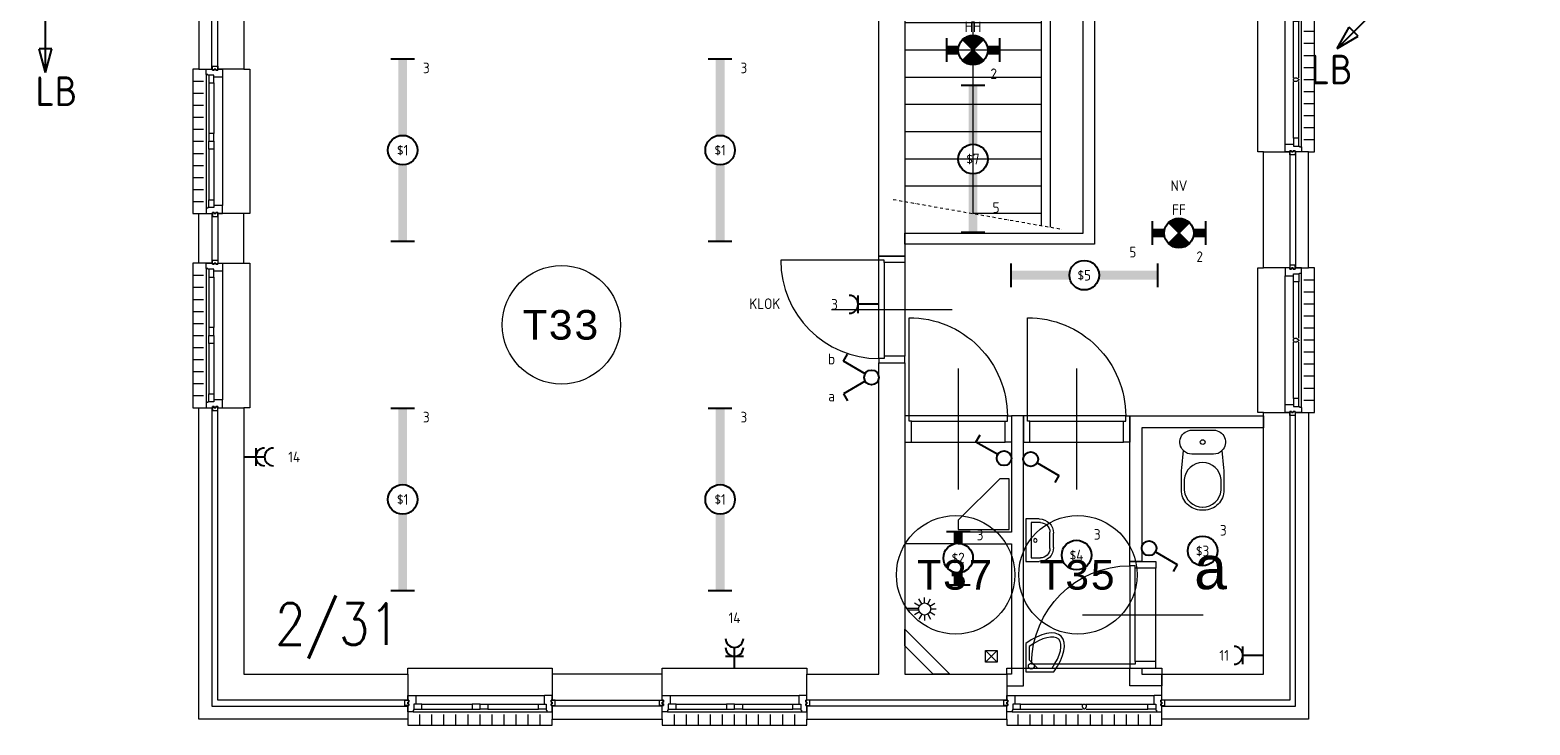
# Model space of a CAD drawing. Extents: x 1776 to 84138, y 13023 to 41651.
# Tile 1 of 21: x 1776 to 14449, y 13659 to 19529. Entities that reach past the tile are written whole.
import ezdxf
from ezdxf.enums import TextEntityAlignment as Align
from ezdxf.xclip import XClip

# ---------------------------------------------------------------- set-up
doc = ezdxf.new("R2010")
doc.units = 0
doc.header["$LTSCALE"] = 50
doc.header["$XCLIPFRAME"] = 0
doc.linetypes.add('Xref-1e26$0$DASHDOT', pattern=[1, 0.5, -0.25, 0, -0.25])
doc.layers.get('0').update_dxf_attribs({"linetype": 'CONTINUOUS'})
for name, color, linetype in [('EL6212--_S', 4, 'CONTINUOUS'), ('EL6222--', 3, 'CONTINUOUS'), ('EL6311--', 3, 'CONTINUOUS'), ('EL6350--', 3, 'CONTINUOUS'), ('Xref', 8, 'CONTINUOUS'), ('Xref-1e26$0$AL$1A---_ALGEMEEN', 8, 'CONTINUOUS'), ('Xref-1e26$0$AT$1A---_TEKST050', 8, 'CONTINUOUS'), ('Xref-1e26$0$AT$1A---_TEKST070', 8, 'CONTINUOUS')]:
    doc.layers.add(name, color=color, linetype=linetype)
doc.styles.add('buro-018', font='Isocp.shx', dxfattribs={"height": 90})
doc.styles.add('buro-035', font='Isocp.shx', dxfattribs={"height": 175})
doc.styles.add('buro-050', font='Isocp.shx', dxfattribs={"height": 250})
doc.styles.add('Xref-1e26$0$MONOTXT', font='MONOTXT')
doc.styles.add('Xref-1e26$0$ROMANS', font='ROMANS')

# ---------------------------------------------------------------- blocks, each defined once
blk = doc.blocks.new('*O98')
at = {"layer": 'Xref-1e26$0$AL$1A---_ALGEMEEN', "color": 0, "linetype": 'Continuous', "lineweight": 0}
for p, q in [((-9, -543), (-9, 543)), ((130, -566), (130, 566)), ((240, 508), (150, 508)), ((63, 16), (63, 493)), ((106, 16), (106, 493)), ((240, 407), (150, 407)), ((240, 305), (150, 305)), ((240, 203), (150, 203)), ((240, 102), (150, 102)), ((240, 0), (150, 0)), ((63, -493), (63, -16)), ((106, -493), (106, -16)), ((240, -102), (150, -102)), ((240, -203), (150, -203)), ((240, -305), (150, -305)), ((240, -407), (150, -407)), ((240, -508), (150, -508))]:
    blk.add_line(p, q, dxfattribs=at)
for points in [[(30, 635), (30, 601), (46, 601), (46, 610), (60, 610), (60, 601), (76, 601), (76, 635)], [(-9, 610), (-9, 545), (-7, 543), (63, 543), (63, 560), (114, 560), (114, 566), (128, 566), (130, 568), (130, 610), (76, 610), (76, 601), (60, 601), (60, 610), (46, 610), (46, 601), (30, 601), (30, 610)], [(106, 560), (106, 493), (63, 493), (63, 560)], [(106, -560), (106, -493), (63, -493), (63, -560)], [(-9, -610), (-9, -545), (-7, -543), (63, -543), (63, -560), (114, -560), (114, -566), (128, -566), (130, -568), (130, -610), (76, -610), (76, -601), (60, -601), (60, -610), (46, -610), (46, -601), (30, -601), (30, -610)], [(30, -635), (30, -601), (46, -601), (46, -610), (60, -610), (60, -601), (76, -601), (76, -635)]]:
    blk.add_lwpolyline(points, close=True, dxfattribs=at)
for points in [[(-190, -610), (-240, -610), (-240, 610), (-190, 610)], [(190, -610), (240, -610), (240, 610), (190, 610)]]:
    blk.add_lwpolyline(points, dxfattribs=at)
blk.add_lwpolyline([(106, 4), (106, -4), (104, -4, -0.397174), (98, -10), (95, -10, 0.406754), (90, -16), (72, -16), (63, -6), (63, 6), (72, 16), (90, 16, 0.406754), (95, 10), (98, 10, -0.397174), (104, 4), (106, 4)], format="xyb", dxfattribs=at)
blk = doc.blocks.new('*O99')
at = {"layer": 'Xref-1e26$0$AL$1A---_ALGEMEEN', "color": 0, "linetype": 'Continuous', "lineweight": 0}
for p, q in [((-9, -543), (-9, 543)), ((130, -566), (130, 566)), ((240, 508), (150, 508)), ((63, 16), (63, 493)), ((106, 16), (106, 493)), ((240, 407), (150, 407)), ((240, 305), (150, 305)), ((240, 203), (150, 203)), ((240, 102), (150, 102)), ((240, 0), (150, 0)), ((63, -493), (63, -16)), ((106, -493), (106, -16)), ((240, -102), (150, -102)), ((240, -203), (150, -203)), ((240, -305), (150, -305)), ((240, -407), (150, -407)), ((240, -508), (150, -508))]:
    blk.add_line(p, q, dxfattribs=at)
for points in [[(30, 635), (30, 601), (46, 601), (46, 610), (60, 610), (60, 601), (76, 601), (76, 635)], [(-9, 610), (-9, 545), (-7, 543), (63, 543), (63, 560), (114, 560), (114, 566), (128, 566), (130, 568), (130, 610), (76, 610), (76, 601), (60, 601), (60, 610), (46, 610), (46, 601), (30, 601), (30, 610)], [(106, 560), (106, 493), (63, 493), (63, 560)], [(106, -560), (106, -493), (63, -493), (63, -560)], [(-9, -610), (-9, -545), (-7, -543), (63, -543), (63, -560), (114, -560), (114, -566), (128, -566), (130, -568), (130, -610), (76, -610), (76, -601), (60, -601), (60, -610), (46, -610), (46, -601), (30, -601), (30, -610)], [(30, -635), (30, -601), (46, -601), (46, -610), (60, -610), (60, -601), (76, -601), (76, -635)]]:
    blk.add_lwpolyline(points, close=True, dxfattribs=at)
for points in [[(-190, -610), (-240, -610), (-240, 610), (-190, 610)], [(190, -610), (240, -610), (240, 610), (190, 610)]]:
    blk.add_lwpolyline(points, dxfattribs=at)
blk.add_lwpolyline([(106, 4), (106, -4), (104, -4, -0.397174), (98, -10), (95, -10, 0.406754), (90, -16), (72, -16), (63, -6), (63, 6), (72, 16), (90, 16, 0.406754), (95, 10), (98, 10, -0.397174), (104, 4), (106, 4)], format="xyb", dxfattribs=at)
blk = doc.blocks.new('*O100')
at = {"layer": 'Xref-1e26$0$AL$1A---_ALGEMEEN', "color": 0, "linetype": 'Continuous', "lineweight": 0}
for p, q in [((-543, 9), (543, 9)), ((-493, -63), (-67, -63)), ((-493, -106), (-67, -106)), ((67, -63), (493, -63)), ((67, -106), (493, -106)), ((-565.5, -130), (565.5, -130)), ((-508.33, -240), (-508.33, -150)), ((-406.66, -240), (-406.66, -150)), ((-305, -240), (-305, -150)), ((-203.33, -240), (-203.33, -150)), ((-101.66, -240), (-101.66, -150)), ((0, -240), (0, -150)), ((101.66, -240), (101.66, -150)), ((203.33, -240), (203.33, -150)), ((305, -240), (305, -150)), ((406.66, -240), (406.66, -150)), ((508.33, -240), (508.33, -150))]:
    blk.add_line(p, q, dxfattribs=at)
for points in [[(-610, 190), (-610, 240), (610, 240), (610, 190)], [(-610, -190), (-610, -240), (610, -240), (610, -190)]]:
    blk.add_lwpolyline(points, dxfattribs=at)
for points in [[(-610, 9), (-545.15, 9), (-543, 6.86), (-543, -63), (-560, -63), (-560, -114), (-565.5, -114), (-565.5, -127.78), (-567.72, -130), (-610, -130), (-610, -76), (-601, -76), (-601, -60), (-610, -60), (-610, -46), (-601, -46), (-601, -30), (-610, -30)], [(610, 9), (545.15, 9), (543, 6.86), (543, -63), (560, -63), (560, -114), (565.5, -114), (565.5, -127.78), (567.72, -130), (610, -130), (610, -76), (601, -76), (601, -60), (610, -60), (610, -46), (601, -46), (601, -30), (610, -30)], [(-635, -30), (-601, -30), (-601, -46), (-610, -46), (-610, -60), (-601, -60), (-601, -76), (-635, -76)], [(-560, -106), (-493, -106), (-493, -63), (-560, -63)], [(-67, -106), (0, -106), (0, -63), (-67, -63)], [(67, -106), (0, -106), (0, -63), (67, -63)], [(560, -106), (493, -106), (493, -63), (560, -63)], [(635, -30), (601, -30), (601, -46), (610, -46), (610, -60), (601, -60), (601, -76), (635, -76)]]:
    blk.add_lwpolyline(points, close=True, dxfattribs=at)
blk = doc.blocks.new('*O101')
at = {"layer": 'Xref-1e26$0$AL$1A---_ALGEMEEN', "color": 0, "linetype": 'Continuous', "lineweight": 0}
for p, q in [((-543, 9), (543, 9)), ((-493, -63), (-67, -63)), ((-493, -106), (-67, -106)), ((67, -63), (493, -63)), ((67, -106), (493, -106)), ((-565.5, -130), (565.5, -130)), ((-508.33, -240), (-508.33, -150)), ((-406.66, -240), (-406.66, -150)), ((-305, -240), (-305, -150)), ((-203.33, -240), (-203.33, -150)), ((-101.66, -240), (-101.66, -150)), ((0, -240), (0, -150)), ((101.66, -240), (101.66, -150)), ((203.33, -240), (203.33, -150)), ((305, -240), (305, -150)), ((406.66, -240), (406.66, -150)), ((508.33, -240), (508.33, -150))]:
    blk.add_line(p, q, dxfattribs=at)
for points in [[(-610, 190), (-610, 240), (610, 240), (610, 190)], [(-610, -190), (-610, -240), (610, -240), (610, -190)]]:
    blk.add_lwpolyline(points, dxfattribs=at)
for points in [[(-610, 9), (-545.15, 9), (-543, 6.86), (-543, -63), (-560, -63), (-560, -114), (-565.5, -114), (-565.5, -127.78), (-567.72, -130), (-610, -130), (-610, -76), (-601, -76), (-601, -60), (-610, -60), (-610, -46), (-601, -46), (-601, -30), (-610, -30)], [(610, 9), (545.15, 9), (543, 6.86), (543, -63), (560, -63), (560, -114), (565.5, -114), (565.5, -127.78), (567.72, -130), (610, -130), (610, -76), (601, -76), (601, -60), (610, -60), (610, -46), (601, -46), (601, -30), (610, -30)], [(-635, -30), (-601, -30), (-601, -46), (-610, -46), (-610, -60), (-601, -60), (-601, -76), (-635, -76)], [(-560, -106), (-493, -106), (-493, -63), (-560, -63)], [(-67, -106), (0, -106), (0, -63), (-67, -63)], [(67, -106), (0, -106), (0, -63), (67, -63)], [(560, -106), (493, -106), (493, -63), (560, -63)], [(635, -30), (601, -30), (601, -46), (610, -46), (610, -60), (601, -60), (601, -76), (635, -76)]]:
    blk.add_lwpolyline(points, close=True, dxfattribs=at)
blk = doc.blocks.new('*O117')
at = {"layer": 'Xref-1e26$0$AL$1A---_ALGEMEEN', "color": 0, "linetype": 'Continuous', "lineweight": 0}
for p, q in [((-240, 508.33), (-150, 508.33)), ((-130, 565.5), (-130, -565.5)), ((9, 543), (9, -543)), ((-240, 406.66), (-150, 406.66)), ((-106, 493), (-106, 67)), ((-63, 493), (-63, 67)), ((-240, 305), (-150, 305)), ((-240, 203.33), (-150, 203.33)), ((-240, 101.66), (-150, 101.66)), ((-240, 0), (-150, 0)), ((-240, -101.66), (-150, -101.66)), ((-106, -67), (-106, -493)), ((-63, -67), (-63, -493)), ((-240, -203.33), (-150, -203.33)), ((-240, -305), (-150, -305)), ((-240, -406.66), (-150, -406.66)), ((-240, -508.33), (-150, -508.33))]:
    blk.add_line(p, q, dxfattribs=at)
for points in [[(-30, 635), (-30, 601), (-46, 601), (-46, 610), (-60, 610), (-60, 601), (-76, 601), (-76, 635)], [(9, 610), (9, 545.15), (6.86, 543), (-63, 543), (-63, 560), (-114, 560), (-114, 565.5), (-127.78, 565.5), (-130, 567.72), (-130, 610), (-76, 610), (-76, 601), (-60, 601), (-60, 610), (-46, 610), (-46, 601), (-30, 601), (-30, 610)], [(-106, 560), (-106, 493), (-63, 493), (-63, 560)], [(-106, 67), (-106, 0), (-63, 0), (-63, 67)], [(-106, -67), (-106, 0), (-63, 0), (-63, -67)], [(-106, -560), (-106, -493), (-63, -493), (-63, -560)], [(9, -610), (9, -545.15), (6.86, -543), (-63, -543), (-63, -560), (-114, -560), (-114, -565.5), (-127.78, -565.5), (-130, -567.72), (-130, -610), (-76, -610), (-76, -601), (-60, -601), (-60, -610), (-46, -610), (-46, -601), (-30, -601), (-30, -610)], [(-30, -635), (-30, -601), (-46, -601), (-46, -610), (-60, -610), (-60, -601), (-76, -601), (-76, -635)]]:
    blk.add_lwpolyline(points, close=True, dxfattribs=at)
for points in [[(-190, 610), (-240, 610), (-240, -610), (-190, -610)], [(190, 610), (240, 610), (240, -610), (190, -610)]]:
    blk.add_lwpolyline(points, dxfattribs=at)
blk = doc.blocks.new('*O118')
at = {"layer": 'Xref-1e26$0$AL$1A---_ALGEMEEN', "color": 0, "linetype": 'Continuous', "lineweight": 0}
for p, q in [((-240, 508.33), (-150, 508.33)), ((-130, 565.5), (-130, -565.5)), ((9, 543), (9, -543)), ((-240, 406.66), (-150, 406.66)), ((-106, 493), (-106, 67)), ((-63, 493), (-63, 67)), ((-240, 305), (-150, 305)), ((-240, 203.33), (-150, 203.33)), ((-240, 101.66), (-150, 101.66)), ((-240, 0), (-150, 0)), ((-240, -101.66), (-150, -101.66)), ((-106, -67), (-106, -493)), ((-63, -67), (-63, -493)), ((-240, -203.33), (-150, -203.33)), ((-240, -305), (-150, -305)), ((-240, -406.66), (-150, -406.66)), ((-240, -508.33), (-150, -508.33))]:
    blk.add_line(p, q, dxfattribs=at)
for points in [[(-30, 635), (-30, 601), (-46, 601), (-46, 610), (-60, 610), (-60, 601), (-76, 601), (-76, 635)], [(9, 610), (9, 545.15), (6.86, 543), (-63, 543), (-63, 560), (-114, 560), (-114, 565.5), (-127.78, 565.5), (-130, 567.72), (-130, 610), (-76, 610), (-76, 601), (-60, 601), (-60, 610), (-46, 610), (-46, 601), (-30, 601), (-30, 610)], [(-106, 560), (-106, 493), (-63, 493), (-63, 560)], [(-106, 67), (-106, 0), (-63, 0), (-63, 67)], [(-106, -67), (-106, 0), (-63, 0), (-63, -67)], [(-106, -560), (-106, -493), (-63, -493), (-63, -560)], [(9, -610), (9, -545.15), (6.86, -543), (-63, -543), (-63, -560), (-114, -560), (-114, -565.5), (-127.78, -565.5), (-130, -567.72), (-130, -610), (-76, -610), (-76, -601), (-60, -601), (-60, -610), (-46, -610), (-46, -601), (-30, -601), (-30, -610)], [(-30, -635), (-30, -601), (-46, -601), (-46, -610), (-60, -610), (-60, -601), (-76, -601), (-76, -635)]]:
    blk.add_lwpolyline(points, close=True, dxfattribs=at)
for points in [[(-190, 610), (-240, 610), (-240, -610), (-190, -610)], [(190, 610), (240, 610), (240, -610), (190, -610)]]:
    blk.add_lwpolyline(points, dxfattribs=at)
blk = doc.blocks.new('Xref-1e26$0$ED0831')
at = {"layer": 'Xref-1e26$0$AL$1A---_ALGEMEEN', "color": 0, "linetype": 'Continuous', "lineweight": 0}
for p, q in [((450, -400), (450, 620)), ((0, 0), (0, 220)), ((0, 220), (55, 220)), ((55, 220), (845, 220)), ((55, 220), (55, 45)), ((900, 220), (845, 220)), ((845, 220), (845, 45)), ((900, 0), (900, 220)), ((35, 0), (0, 0)), ((55, 45), (35, 45)), ((35, 45), (35, 0)), ((35, 0), (35, -830)), ((865, 0), (35, 0)), ((55, 45), (845, 45)), ((845, 45), (865, 45)), ((865, 45), (865, 0)), ((865, 0), (900, 0))]:
    blk.add_line(p, q, dxfattribs=at)
blk.add_arc((35, 0), 830, 270, 360, dxfattribs=at)
blk = doc.blocks.new('*O147')
at = {"layer": 'Xref-1e26$0$AL$1A---_ALGEMEEN', "color": 0, "linetype": 'Continuous', "lineweight": 0}
for p, q in [((-588, 9), (588, 9)), ((-538, -63), (-16, -63)), ((-538, -106), (-16, -106)), ((16, -63), (538, -63)), ((16, -106), (538, -106)), ((-610, -130), (610, -130)), ((-559, -240), (-559, -150)), ((-457, -240), (-457, -150)), ((-356, -240), (-356, -150)), ((-254, -240), (-254, -150)), ((-152, -240), (-152, -150)), ((-51, -240), (-51, -150)), ((51, -240), (51, -150)), ((152, -240), (152, -150)), ((254, -240), (254, -150)), ((356, -240), (356, -150)), ((457, -240), (457, -150)), ((559, -240), (559, -150))]:
    blk.add_line(p, q, dxfattribs=at)
for points in [[(-655, 190), (-655, 240), (655, 240), (655, 190)], [(-655, -190), (-655, -240), (655, -240), (655, -190)]]:
    blk.add_lwpolyline(points, dxfattribs=at)
for points in [[(-655, 9), (-590, 9), (-588, 7), (-588, -63), (-605, -63), (-605, -114), (-610, -114), (-610, -128), (-613, -130), (-655, -130), (-655, -76), (-646, -76), (-646, -60), (-655, -60), (-655, -46), (-646, -46), (-646, -30), (-655, -30)], [(655, 9), (590, 9), (588, 7), (588, -63), (605, -63), (605, -114), (610, -114), (610, -128), (613, -130), (655, -130), (655, -76), (646, -76), (646, -60), (655, -60), (655, -46), (646, -46), (646, -30), (655, -30)], [(-680, -30), (-646, -30), (-646, -46), (-655, -46), (-655, -60), (-646, -60), (-646, -76), (-680, -76)], [(-605, -106), (-538, -106), (-538, -63), (-605, -63)], [(605, -106), (538, -106), (538, -63), (605, -63)], [(680, -30), (646, -30), (646, -46), (655, -46), (655, -60), (646, -60), (646, -76), (680, -76)]]:
    blk.add_lwpolyline(points, close=True, dxfattribs=at)
blk.add_lwpolyline([(4, -106), (-4, -106), (-4, -104, -0.397174), (-10, -98), (-10, -95, 0.406754), (-16, -90), (-16, -72), (-6, -63), (6, -63), (16, -72), (16, -90, 0.406754), (10, -95), (10, -98, -0.397174), (4, -104), (4, -106)], format="xyb", dxfattribs=at)
blk = doc.blocks.new('Xref-1e26$0$CLOS02')
at = {"layer": 'Xref-1e26$0$AL$1A---_ALGEMEEN', "color": 0, "linetype": 'Continuous', "lineweight": 0}
for p, q in [((-92, -220), (92, -220)), ((-155, -528), (-155, -436)), ((155, -528), (155, -436)), ((-1, -670), (1, -670))]:
    blk.add_line(p, q, dxfattribs=at)
blk.add_lwpolyline([(-176, -338), (-162, -192, -0.674333), (-92, -20), (92, -20, -0.674333), (162, -192), (176, -338, -0.023285), (180, -431), (180, -525, -0.414214), (10, -695), (-10, -695, -0.414214), (-180, -525), (-180, -431, -0.023285), (-176, -338)], format="xyb", dxfattribs=at)
blk.add_circle((0, -120), 20, dxfattribs=at)
for centre, radius, start, end in [((-92, -120), 100, 225.9727, 270), ((92, -120), 100, 270, 314.0273), ((0, -450), 156, 4.9264, 175.0736), ((0, -514), 156, 184.9259, 355.0741)]:
    blk.add_arc(centre, radius, start, end, dxfattribs=at)
blk = doc.blocks.new('Xref-1e26$0$FT01')
at = {"layer": 'Xref-1e26$0$AL$1A---_ALGEMEEN', "color": 0, "linetype": 'Continuous', "lineweight": 0}
for p, q in [((-180, -135), (-180, -20)), ((-180, -20), (180, -20)), ((-149, -144), (-149, -65)), ((-149, -65), (149, -65)), ((149, -65), (149, -144)), ((180, -20), (180, -135)), ((69, -224), (-69, -224)), ((60, -255), (-60, -255))]:
    blk.add_line(p, q, dxfattribs=at)
blk.add_circle((1, -101), 15.1, dxfattribs=at)
for centre, radius, start, end in [((-60, -135), 120, 180, 270), ((-69, -144), 80, 180, 270), ((60, -135), 120, 270, 360), ((69, -144), 80, 270, 360)]:
    blk.add_arc(centre, radius, start, end, dxfattribs=at)
blk = doc.blocks.new('Xref-1e26$0$DP01A')
at = {"layer": 'Xref-1e26$0$AL$1A---_ALGEMEEN', "color": 0, "linetype": 'Continuous', "lineweight": 0}
for p, q in [((0, 217), (0, 264)), ((-51, 166), (-98, 166)), ((-44, 192), (-85, 215)), ((-44, 141), (-85, 117)), ((-25, 210), (-49, 251)), ((25, 210), (49, 251)), ((44, 192), (85, 215)), ((44, 141), (85, 117)), ((51, 166), (98, 166)), ((-25, 122), (-49, 81)), ((-8, 20), (-8, 116)), ((-8, 20), (8, 20)), ((8, 20), (8, 116)), ((25, 122), (49, 81))]:
    blk.add_line(p, q, dxfattribs=at)
blk.add_circle((0, 166), 51, dxfattribs=at)
blk = doc.blocks.new('*O156')
at = {"layer": 'Xref-1e26$0$AL$1A---_ALGEMEEN', "color": 0, "linetype": 'Continuous', "lineweight": 0}
for p, q in [((50, -50), (-50, 50)), ((50, 50), (-50, -50))]:
    blk.add_line(p, q, dxfattribs=at)
blk.add_lwpolyline([(50, -50), (-50, -50), (-50, 50), (50, 50)], close=True, dxfattribs=at)
blk = doc.blocks.new('*O161')
at = {"layer": 'Xref-1e26$0$AL$1A---_ALGEMEEN', "color": 0, "linetype": 'Continuous', "lineweight": 0}
for p, q in [((399.24, 1036.25), (-750.76, 1036.25)), ((-175.76, -2183.75), (-175.76, 1036.25)), ((399.24, 806.25), (-750.76, 806.25)), ((399.24, 576.25), (-750.76, 576.25)), ((399.24, 346.25), (-750.76, 346.25)), ((399.24, 116.25), (-750.76, 116.25)), ((399.24, -113.75), (-750.76, -113.75)), ((399.24, -343.75), (-750.76, -343.75)), ((399.24, -573.75), (-750.76, -573.75)), ((399.24, -803.75), (-750.76, -803.75)), ((399.24, -1033.75), (-750.76, -1033.75)), ((399.24, -1263.75), (-750.76, -1263.75)), ((399.24, -1493.75), (-750.76, -1493.75)), ((399.24, -1723.75), (-750.76, -1723.75)), ((399.24, -1953.75), (-750.76, -1953.75)), ((399.24, -2183.75), (-175.76, -2183.75))]:
    blk.add_line(p, q, dxfattribs=at)
at = {"layer": 'Xref-1e26$0$AL$1A---_ALGEMEEN', "color": 0, "linetype": 'Xref-1e26$0$DASHDOT', "lineweight": 0}
blk.add_line((-849.24, -2064.98), (577.72, -2316.63), dxfattribs=at)
at = {"layer": 'Xref-1e26$0$AL$1A---_ALGEMEEN', "color": 0, "linetype": 'Continuous', "lineweight": 0}
for points in [[(-750.76, 1946.25), (-350.76, 1946.25), (-350.76, 2041.25), (-750.76, 2041.25)], [(549.24, 2041.25), (849.24, 2041.25), (849.24, -2443.75), (-750.76, -2443.75), (-750.76, -2348.75), (754.24, -2348.75), (754.24, 1946.25), (549.24, 1946.25)]]:
    blk.add_lwpolyline(points, close=True, dxfattribs=at)
blk.add_lwpolyline([(479.24, -2299.26), (479.24, 991.25), (754.24, 991.25), (754.24, 1071.25), (399.24, 1071.25), (399.24, -2285.15)], dxfattribs=at)
blk.add_solid([(-252.71, 766.25), (-175.76, 1036.25), (-98.81, 766.25)], dxfattribs=at)
at = {"layer": 'Xref-1e26$0$AL$1A---_ALGEMEEN', "color": 0, "linetype": 'Continuous', "lineweight": 0, "yscale": -1, "rotation": 180}
blk.add_blockref('Xref-1e26$0$ED0831', (549.24, 1943.75), dxfattribs=at)
blk = doc.blocks.new('*O163')
at = {"layer": 'Xref-1e26$0$AL$1A---_ALGEMEEN', "color": 0, "linetype": 'Continuous', "lineweight": 0}
for points in [[(-163, 74), (-163, -163)], [(-133, 50), (-133, -63)], [(-133, -63), (-63, -133), (59, -133)], [(-163, -163), (74, -163)]]:
    blk.add_lwpolyline(points, dxfattribs=at)
blk.add_circle((-116, -116), 25, dxfattribs=at)
for centre, major_axis, ratio, start_param, end_param in [((-133, -133), (269, 269), 0.467105, 5.048051, 7.518312), ((-128, -138), (247, 247), 0.421429, 0.024395, 1.190847), ((-133, -133), (247, 247), 0.421429, 5.111236, 6.258897)]:
    blk.add_ellipse(centre, major_axis=major_axis, ratio=ratio, start_param=start_param, end_param=end_param, dxfattribs=at)
blk = doc.blocks.new('Xref-1e26')
at = {"layer": 'Xref-1e26$0$AL$1A---_ALGEMEEN', "linetype": 'Continuous', "lineweight": 0}
blk.add_line((85657.42, 44356.73), (85207.42, 44356.73), dxfattribs=at)
for points in [[(84987.42, 52771.73), (85207.42, 52771.73), (85207.42, 46786.73), (84987.42, 46786.73), (84987.42, 49156.73), (79622.42, 49156.73), (79622.42, 48366.73), (79402.42, 48366.73), (79402.42, 50016.73), (79622.42, 50016.73), (79622.42, 49376.73), (84212.42, 49376.73), (84212.42, 49616.73), (84987.42, 49616.73), (84987.42, 51911.73), (84877.42, 51911.73), (84877.42, 52131.73), (84987.42, 52131.73)], [(79242.42, 48366.73), (79352.42, 48366.73), (79352.42, 50016.73), (79242.42, 50016.73)], [(88457.42, 46686.73), (88237.42, 46686.73), (88237.42, 47666.73), (88457.42, 47666.73)], [(88507.42, 46686.73), (88617.42, 46686.73), (88617.42, 47666.73), (88507.42, 47666.73)], [(79352.42, 46726.73), (79242.42, 46726.73), (79242.42, 47146.73), (79352.42, 47146.73)], [(79402.42, 46726.73), (79622.42, 46726.73), (79622.42, 47146.73), (79402.42, 47146.73)], [(84987.42, 45886.73), (85207.42, 45886.73), (85207.42, 43256.73), (86067.42, 43256.73), (86067.42, 43036.73), (84377.42, 43036.73), (84377.42, 43256.73), (84987.42, 43256.73)], [(79242.42, 45506.73), (79352.42, 45506.73), (79352.42, 42986.73), (81007.42, 42986.73), (81007.42, 42876.73), (79242.42, 42876.73)], [(79402.42, 45506.73), (79622.42, 45506.73), (79622.42, 43256.73), (81007.42, 43256.73), (81007.42, 43036.73), (79402.42, 43036.73)], [(86207.42, 45436.73), (86107.42, 45436.73), (86107.42, 44456.73), (85657.42, 44456.73), (85657.42, 44356.73), (86107.42, 44356.73), (86107.42, 43256.73), (86067.42, 43256.73), (86067.42, 43156.73), (86207.42, 43156.73)], [(87107.42, 45436.73), (88237.42, 45436.73), (88237.42, 45336.73), (87207.42, 45336.73), (87207.42, 44206.73), (87107.42, 44206.73)], [(88237.42, 45466.73), (88457.42, 45466.73), (88457.42, 43036.73), (87377.42, 43036.73), (87377.42, 43256.73), (88237.42, 43256.73)], [(88507.42, 45466.73), (88617.42, 45466.73), (88617.42, 42876.73), (87377.42, 42876.73), (87377.42, 42986.73), (88507.42, 42986.73)], [(85657.42, 44476.73), (86087.42, 44476.73), (86087.42, 44906.73), (86007.42, 44906.73), (85657.42, 44556.73)], [(85207.42, 43495.31), (85207.42, 43636.73), (85587.42, 43256.73), (85446, 43256.73)], [(82227.42, 43036.73), (83157.42, 43036.73), (83157.42, 43256.73), (82227.42, 43256.73)], [(87107.42, 43306.73), (87207.42, 43306.73), (87207.42, 43256.73), (87377.42, 43256.73), (87377.42, 43156.73), (87107.42, 43156.73)], [(82227.42, 42876.73), (83157.42, 42876.73), (83157.42, 42986.73), (82227.42, 42986.73)], [(84377.42, 42876.73), (86067.42, 42876.73), (86067.42, 42986.73), (84377.42, 42986.73)]]:
    blk.add_lwpolyline(points, close=True, dxfattribs=at)
for centre in [(82304.91, 46206.72), (85635.21941, 44095.31729), (86668.12691, 44095.31831)]:
    blk.add_circle(centre, 500, dxfattribs=at)
for name, p in [('*O161', (85958.18, 49330.48)), ('*O98', (88427.42, 48276.73)), ('*O118', (79432.42, 47756.73)), ('*O117', (79432.42, 46116.73)), ('*O99', (88427.42, 46076.73)), ('Xref-1e26$0$CLOS02', (87722.42, 45336.73)), ('*O163', (86390.7, 43440.01)), ('*O156', (85937.42, 43406.73)), ('*O100', (81617.42, 43066.73)), ('*O101', (83767.42, 43066.73)), ('*O147', (86722.42, 43066.73))]:
    blk.add_blockref(name, p, dxfattribs=at)
at = {"layer": 'Xref-1e26$0$AL$1A---_ALGEMEEN', "linetype": 'Continuous', "lineweight": 0, "rotation": 270}
for name, p in [('Xref-1e26$0$ED0831', (84987.42, 46786.73)), ('Xref-1e26$0$DP01A', (85207.42, 43806.73))]:
    blk.add_blockref(name, p, dxfattribs=at)
at = {"layer": 'Xref-1e26$0$AL$1A---_ALGEMEEN', "linetype": 'Continuous', "lineweight": 0, "yscale": -1}
for p in [(85207.42, 45436.73), (86207.42, 45436.73)]:
    blk.add_blockref('Xref-1e26$0$ED0831', p, dxfattribs=at)
for name, p, rotation in [('Xref-1e26$0$FT01', (86207.42, 44386.73), 270), ('Xref-1e26$0$ED0831', (87107.42, 43306.73), 90)]:
    blk.add_blockref(name, p, dxfattribs=dict(at, rotation=rotation))
at = {"layer": 'Xref-1e26$0$AT$1A---_TEKST050', "linetype": 'Continuous', "lineweight": 0, "style": 'Xref-1e26$0$MONOTXT'}
for s, p in [(' T33', (82189.91, 46206.73)), (' T37', (85520.22, 44095.33)), (' T35', (86553.13, 44095.33))]:
    blk.add_text(s, height=250.00002, dxfattribs=at).set_placement(p, align=Align.MIDDLE)
at = {"layer": 'Xref-1e26$0$AT$1A---_TEKST070', "linetype": 'Continuous', "lineweight": 0, "style": 'Xref-1e26$0$MONOTXT'}
blk.add_text('a', height=349.99998, dxfattribs=at).set_placement((87640.59, 44148.52), align=Align.MIDDLE_LEFT)
at = {"layer": 'Xref-1e26$0$AT$1A---_TEKST070', "linetype": 'Continuous', "lineweight": 0, "style": 'Xref-1e26$0$ROMANS', "width": 0.857143}
blk.add_text('2/31 ', height=349.99998, dxfattribs=at).set_placement((79885.77, 43504.83))
blk = doc.blocks.new('111405')
at = {"color": 0, "linetype": 'Continuous'}
for p, q in [((-2.74, 7), (-3.95, 6.3)), ((-0.62, 3.33), (-2.74, 7)), ((0.62, 3.33), (2.74, 7)), ((2.74, 7), (3.95, 6.3))]:
    blk.add_line(p, q, dxfattribs=at)
blk.add_circle((0, 2.25), 1.25, dxfattribs=at)
at = {"color": 0, "linetype": 'Continuous', "style": 'buro-018'}
for tag, p in [('E_SLET1', (-3.42, 9)), ('E_SLET2', (3.42, 9)), ('E_GROEP', (0, 0)), ('E_GKAST', (0, 0))]:
    blk.add_attdef(tag, text='', height=1.8, dxfattribs=at).set_placement(p, align=Align.MIDDLE)
at = {"color": 0, "linetype": 'Continuous', "style": 'buro-018', "flags": 1}
for tag in ['E_MATCODE', 'E_SGROEP']:
    blk.add_attdef(tag, text='', height=1.8, dxfattribs=at).set_placement((0, 0), align=Align.MIDDLE)
blk = doc.blocks.new('E00018')
at = {"color": 0, "linetype": 'Continuous'}
for p, q in [((-1.77, -1.77), (1.77, 1.77)), ((1.77, -1.77), (-1.77, 1.77))]:
    blk.add_line(p, q, dxfattribs=at)
at = {"color": 0, "linetype": 'Continuous', "const_width": 2.5}
for points in [[(-0.88, 0.88, -0.198912), (0, 1.25, -0.198912), (0.88, 0.88, -1)], [(-0.88, -0.88, 0.198912), (0, -1.25, 0.198912), (0.88, -0.88, 1)]]:
    blk.add_lwpolyline(points, format="xyb", dxfattribs=at)
blk = doc.blocks.new('1115B7330-NO1')
at = {"color": 0}
for p, q in [((-4.5, 2), (-4.5, -2)), ((4.5, 2), (4.5, -2))]:
    blk.add_line(p, q, dxfattribs=at)
at = {"color": 0, "linetype": 'Continuous'}
blk.add_circle((0, 0), 2.5, dxfattribs=at)
at = {"color": 0}
for points in [[(-2.5, 0.75), (-4.5, 0.75), (-2.5, -0.75), (-4.5, -0.75)], [(2.5, 0.75), (4.5, 0.75), (2.5, -0.75), (4.5, -0.75)]]:
    blk.add_solid(points, dxfattribs=at)
at = {"color": 0, "zscale": 50}
blk.add_blockref('E00018', (0, 0), dxfattribs=at)
at = {"color": 0, "linetype": 'Continuous', "style": 'buro-018'}
for tag, p in [('E_GKAST', (0, 8)), ('E_GROEP', (0, 5)), ('E_SGROEP', (4.5, 5)), ('E_ARMCODE', (0, 0)), ('E_SLET', (4.5, -3))]:
    blk.add_attdef(tag, text='', height=1.8, dxfattribs=at).set_placement(p, align=Align.MIDDLE)
blk = doc.blocks.new('E00160')
at = {"color": 0, "linetype": 'Continuous'}
for p, q in [((-17.5, 0), (-13.5, 1.07)), ((-17.5, 0), (17.5, 0)), ((-17.5, 0), (-13.5, -1.07)), ((-13.5, -1.07), (-13.5, 1.07)), ((17.5, 0), (13.5, 1.07)), ((13.5, -1.07), (13.5, 1.07)), ((17.5, 0), (13.5, -1.07))]:
    blk.add_line(p, q, dxfattribs=at)
at = {"color": 0, "linetype": 'Continuous', "style": 'buro-035'}
for tag, p in [('E_TEXT2', (-22.5, 0)), ('E_TEXT1', (22.5, 0))]:
    blk.add_attdef(tag, text='', height=3.5, dxfattribs=at).set_placement(p, align=Align.MIDDLE)
blk = doc.blocks.new('1115B61540')
at = {"color": 0}
for p, q in [((-15.4, 2), (-15.4, -2)), ((15.4, 2), (15.4, -2))]:
    blk.add_line(p, q, dxfattribs=at)
at = {"color": 0, "linetype": 'Continuous'}
blk.add_circle((0, 0), 2.5, dxfattribs=at)
at = {"color": 0}
for points in [[(-2.5, 0.75), (-15.4, 0.75), (-2.5, -0.75), (-15.4, -0.75)], [(2.5, 0.75), (15.4, 0.75), (2.5, -0.75), (15.4, -0.75)]]:
    blk.add_solid(points, dxfattribs=at)
at = {"color": 0, "linetype": 'Continuous', "style": 'buro-018'}
for tag, p in [('E_GKAST', (0, 8)), ('E_GROEP', (0, 5)), ('E_SGROEP', (4.5, 5)), ('E_ARMCODE', (0, 0)), ('E_SLET', (4.5, -3))]:
    blk.add_attdef(tag, text='', height=1.8, dxfattribs=at).set_placement(p, align=Align.MIDDLE)
blk = doc.blocks.new('111304A')
at = {"color": 0, "linetype": 'Continuous'}
for p, q in [((-1.5, 3), (1.5, 3)), ((0, 1), (0, 4.5))]:
    blk.add_line(p, q, dxfattribs=at)
for centre in [(0, 6), (0, 4.5)]:
    blk.add_arc(centre, 1.5, 180, 0, dxfattribs=at)
at = {"color": 0, "linetype": 'Continuous', "style": 'buro-018'}
for tag, p in [('E_GKAST', (0, 11.5)), ('E_GROEP', (0, 8.5)), ('E_SGROEP', (4.5, 8.5))]:
    blk.add_attdef(tag, text='', height=1.8, dxfattribs=at).set_placement(p, align=Align.MIDDLE)
at = {"color": 0, "linetype": 'Continuous', "style": 'buro-018', "flags": 1}
for tag, p in [('E_VERMCODE', (13, 8.5)), ('E_MATCODE', (0, 0))]:
    blk.add_attdef(tag, text='', height=1.8, dxfattribs=at).set_placement(p, align=Align.MIDDLE)
blk = doc.blocks.new('111304')
at = {"color": 0, "linetype": 'Continuous'}
for p, q in [((-1.5, 4.5), (1.5, 4.5)), ((0, 1), (0, 4.5))]:
    blk.add_line(p, q, dxfattribs=at)
blk.add_arc((0, 6), 1.5, 180, 0, dxfattribs=at)
at = {"color": 0, "linetype": 'Continuous', "style": 'buro-018'}
for tag, p in [('E_GKAST', (0, 11.5)), ('E_GROEP', (0, 8.5)), ('E_SGROEP', (4.5, 8.5))]:
    blk.add_attdef(tag, text='', height=1.8, dxfattribs=at).set_placement(p, align=Align.MIDDLE)
at = {"color": 0, "linetype": 'Continuous', "style": 'buro-018', "flags": 1}
for tag, p in [('E_VERMCODE', (13, 8.5)), ('E_MATCODE', (0, 0))]:
    blk.add_attdef(tag, text='', height=1.8, dxfattribs=at).set_placement(p, align=Align.MIDDLE)
blk = doc.blocks.new('1115B6330')
at = {"color": 0}
for p, q in [((-4.5, 2), (-4.5, -2)), ((4.5, 2), (4.5, -2))]:
    blk.add_line(p, q, dxfattribs=at)
at = {"color": 0, "linetype": 'Continuous'}
blk.add_circle((0, 0), 2.5, dxfattribs=at)
at = {"color": 0}
for points in [[(-2.5, 0.75), (-4.5, 0.75), (-2.5, -0.75), (-4.5, -0.75)], [(2.5, 0.75), (4.5, 0.75), (2.5, -0.75), (4.5, -0.75)]]:
    blk.add_solid(points, dxfattribs=at)
at = {"color": 0, "linetype": 'Continuous', "style": 'buro-018'}
for tag, p in [('E_GKAST', (0, 8)), ('E_GROEP', (0, 5)), ('E_SGROEP', (4.5, 5)), ('E_ARMCODE', (0, 0)), ('E_SLET', (4.5, -3))]:
    blk.add_attdef(tag, text='', height=1.8, dxfattribs=at).set_placement(p, align=Align.MIDDLE)
blk = doc.blocks.new('1114A1')
at = {"color": 0, "linetype": 'Continuous'}
for p, q in [((0.62, 3.33), (2.74, 7)), ((2.74, 7), (3.95, 6.3))]:
    blk.add_line(p, q, dxfattribs=at)
blk.add_circle((0, 2.25), 1.25, dxfattribs=at)
at = {"color": 0, "linetype": 'Continuous', "style": 'buro-018'}
for tag, p in [('E_SLET1', (3.36, 9)), ('E_GROEP', (0, 0)), ('E_GKAST', (0, 0))]:
    blk.add_attdef(tag, text='', height=1.8, dxfattribs=at).set_placement(p, align=Align.MIDDLE)
at = {"color": 0, "linetype": 'Continuous', "style": 'buro-018', "flags": 1}
for tag in ['E_MATCODE', 'E_SGROEP']:
    blk.add_attdef(tag, text='', height=1.8, dxfattribs=at).set_placement((0, 0), align=Align.MIDDLE)
blk = doc.blocks.new('1115B3A')
at = {"color": 0, "linetype": 'Continuous'}
blk.add_circle((0, 0), 2.5, dxfattribs=at)
at = {"color": 0, "linetype": 'Continuous', "style": 'buro-018'}
for tag, p in [('E_GKAST', (0, 8)), ('E_GROEP', (0, 5)), ('E_SGROEP', (4.5, 5)), ('E_ARMCODE', (0, 0)), ('E_SLET', (4.5, -1))]:
    blk.add_attdef(tag, text='', height=1.8, dxfattribs=at).set_placement(p, align=Align.MIDDLE)
blk = doc.blocks.new('1115B61240')
at = {"color": 0}
for p, q in [((-12.4, 2), (-12.4, -2)), ((12.4, 2), (12.4, -2))]:
    blk.add_line(p, q, dxfattribs=at)
at = {"color": 0, "linetype": 'Continuous'}
blk.add_circle((0, 0), 2.5, dxfattribs=at)
at = {"color": 0}
for points in [[(-2.5, 0.75), (-12.4, 0.75), (-2.5, -0.75), (-12.4, -0.75)], [(2.5, 0.75), (12.4, 0.75), (2.5, -0.75), (12.4, -0.75)]]:
    blk.add_solid(points, dxfattribs=at)
at = {"color": 0, "linetype": 'Continuous', "style": 'buro-018'}
for tag, p in [('E_GKAST', (0, 8)), ('E_GROEP', (0, 5)), ('E_SGROEP', (4.5, 5)), ('E_ARMCODE', (0, 0)), ('E_SLET', (4.5, -3))]:
    blk.add_attdef(tag, text='', height=1.8, dxfattribs=at).set_placement(p, align=Align.MIDDLE)

msp = doc.modelspace()

# ---------------------------------------------------------------- block references
at = {"layer": 'EL6212--_S'}
ref = msp.add_blockref('E00160', (1906, 20044), dxfattribs=dict(at, xscale=50, yscale=50, zscale=50, rotation=90))
ref.add_attrib('E_TEXT1', 'LB', dxfattribs={"layer": '0', "color": 0, "linetype": 'Continuous', "height": 250, "style": 'buro-050'}).set_placement((2000, 19012), align=Align.MIDDLE)
ref.add_attrib('E_TEXT2', 'LK4', dxfattribs={"layer": '0', "color": 0, "linetype": 'Continuous', "height": 250, "style": 'buro-050'}).set_placement((2039, 21189), align=Align.MIDDLE)
ref = msp.add_blockref('E00160', (13437, 19991), dxfattribs=dict(at, xscale=50.00000000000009, yscale=50.00000000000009, zscale=50.00000000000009, rotation=45))
ref.add_attrib('E_TEXT1', 'LB', dxfattribs={"layer": '0', "color": 0, "linetype": 'Continuous', "height": 250, "style": 'buro-050'}).set_placement((12773, 19195), align=Align.MIDDLE)
ref.add_attrib('E_TEXT2', 'LI', dxfattribs={"layer": '0', "color": 0, "linetype": 'Continuous', "height": 250, "style": 'buro-050'}).set_placement((14340, 20706), align=Align.MIDDLE)
at = {"layer": 'EL6222--'}
ref = msp.add_blockref('111304', (8998, 17212), dxfattribs=dict(at, xscale=50, yscale=50, zscale=50, rotation=90))
ref.add_attrib('E_GROEP', '3', dxfattribs={"layer": '0', "color": 1, "linetype": 'Continuous', "height": 90, "style": 'buro-018'}).set_placement((8573, 17212), align=Align.MIDDLE)
ref.add_attrib('E_VERMCODE', 'KLOK', dxfattribs={"layer": '0', "color": 1, "linetype": 'Continuous', "height": 90, "style": 'buro-018'}).set_placement((7984, 17217), align=Align.MIDDLE)
ref = msp.add_blockref('111304A', (3533, 15923), dxfattribs=dict(at, xscale=50, yscale=50, zscale=50, rotation=269.9999791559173))
ref.add_attrib('E_GROEP', '14', dxfattribs={"layer": '0', "color": 1, "linetype": 'Continuous', "height": 90, "style": 'buro-018'}).set_placement((4008, 15923), align=Align.MIDDLE)
ref = msp.add_blockref('111304A', (7728, 14089), dxfattribs=dict(at, xscale=50, yscale=50, zscale=50))
ref.add_attrib('E_GROEP', '14', dxfattribs={"layer": '0', "color": 1, "linetype": 'Continuous', "height": 90, "style": 'buro-018'}).set_placement((7728, 14564), align=Align.MIDDLE)
ref = msp.add_blockref('111304', (12248, 14247), dxfattribs=dict(at, xscale=50, yscale=50, zscale=50, rotation=90))
ref.add_attrib('E_GROEP', '11', dxfattribs={"layer": '0', "color": 1, "linetype": 'Continuous', "height": 90, "style": 'buro-018'}).set_placement((11865, 14247), align=Align.MIDDLE)
at = {"layer": 'EL6311--'}
ref = msp.add_blockref('1115B61540', (4925, 18514), dxfattribs=dict(at, xscale=50, yscale=50, zscale=50, rotation=90))
ref.add_attrib('E_ARMCODE', '$1', dxfattribs={"layer": '0', "color": 1, "linetype": 'Continuous', "height": 90, "style": 'buro-018'}).set_placement((4925, 18514), align=Align.MIDDLE)
ref.add_attrib('E_GROEP', '3', dxfattribs={"layer": '0', "color": 1, "linetype": 'Continuous', "height": 90, "style": 'buro-018'}).set_placement((5125, 19209), align=Align.MIDDLE)
ref = msp.add_blockref('1115B61540', (7607, 18514), dxfattribs=dict(at, xscale=50, yscale=50, zscale=50, rotation=90))
ref.add_attrib('E_ARMCODE', '$1', dxfattribs={"layer": '0', "color": 1, "linetype": 'Continuous', "height": 90, "style": 'buro-018'}).set_placement((7607, 18514), align=Align.MIDDLE)
ref.add_attrib('E_GROEP', '3', dxfattribs={"layer": '0', "color": 1, "linetype": 'Continuous', "height": 90, "style": 'buro-018'}).set_placement((7807, 19209), align=Align.MIDDLE)
ref = msp.add_blockref('1115B61240', (9743, 18439), dxfattribs=dict(at, xscale=50, yscale=50, zscale=50, rotation=270))
ref.add_attrib('E_ARMCODE', '$7', dxfattribs={"layer": '0', "color": 1, "linetype": 'Continuous', "height": 90, "style": 'buro-018'}).set_placement((9743, 18439), align=Align.MIDDLE)
ref.add_attrib('E_GROEP', '5', dxfattribs={"layer": '0', "color": 1, "linetype": 'Continuous', "height": 90, "style": 'buro-018'}).set_placement((9938, 18029), align=Align.MIDDLE)
ref = msp.add_blockref('1115B61240', (10683, 17458), dxfattribs=dict(at, xscale=50, yscale=50, zscale=50))
ref.add_attrib('E_ARMCODE', '$5', dxfattribs={"layer": '0', "color": 1, "linetype": 'Continuous', "height": 90, "style": 'buro-018'}).set_placement((10683, 17458), align=Align.MIDDLE)
ref.add_attrib('E_GROEP', '5', dxfattribs={"layer": '0', "color": 1, "linetype": 'Continuous', "height": 90, "style": 'buro-018'}).set_placement((11093, 17653), align=Align.MIDDLE)
ref = msp.add_blockref('111405', (8998, 16594), dxfattribs=dict(at, xscale=50, yscale=50, zscale=50, rotation=90))
ref.add_attrib('E_SLET1', 'b', dxfattribs={"layer": '0', "color": 1, "linetype": 'Continuous', "height": 90, "style": 'buro-018'}).set_placement((8548, 16750), align=Align.MIDDLE)
ref.add_attrib('E_SLET2', 'a', dxfattribs={"layer": '0', "color": 1, "linetype": 'Continuous', "height": 90, "style": 'buro-018'}).set_placement((8548, 16437), align=Align.MIDDLE)
ref = msp.add_blockref('1115B61540', (4925, 15564), dxfattribs=dict(at, xscale=50, yscale=50, zscale=50, rotation=90))
ref.add_attrib('E_ARMCODE', '$1', dxfattribs={"layer": '0', "color": 1, "linetype": 'Continuous', "height": 90, "style": 'buro-018'}).set_placement((4925, 15564), align=Align.MIDDLE)
ref.add_attrib('E_GROEP', '3', dxfattribs={"layer": '0', "color": 1, "linetype": 'Continuous', "height": 90, "style": 'buro-018'}).set_placement((5125, 16259), align=Align.MIDDLE)
ref = msp.add_blockref('1115B61540', (7607, 15564), dxfattribs=dict(at, xscale=50, yscale=50, zscale=50, rotation=90))
ref.add_attrib('E_ARMCODE', '$1', dxfattribs={"layer": '0', "color": 1, "linetype": 'Continuous', "height": 90, "style": 'buro-018'}).set_placement((7607, 15564), align=Align.MIDDLE)
ref.add_attrib('E_GROEP', '3', dxfattribs={"layer": '0', "color": 1, "linetype": 'Continuous', "height": 90, "style": 'buro-018'}).set_placement((7807, 16259), align=Align.MIDDLE)
at = {"layer": 'EL6311--', "xscale": 50, "yscale": 50, "zscale": 50}
for p, rotation in [((10118, 15912), 90), ((10118, 15904), 270), ((11118, 15152), 270)]:
    msp.add_blockref('1114A1', p, dxfattribs=dict(at, rotation=rotation))
at = {"layer": 'EL6311--'}
ref = msp.add_blockref('1115B3A', (11683, 15129), dxfattribs=dict(at, xscale=50, yscale=50, zscale=50))
ref.add_attrib('E_ARMCODE', '$3', dxfattribs={"layer": '0', "color": 1, "linetype": 'Continuous', "height": 90, "style": 'buro-018'}).set_placement((11683, 15129), align=Align.MIDDLE)
ref.add_attrib('E_GROEP', '3', dxfattribs={"layer": '0', "color": 1, "linetype": 'Continuous', "height": 90, "style": 'buro-018'}).set_placement((11858, 15304), align=Align.MIDDLE)
ref = msp.add_blockref('1115B6330', (9618, 15069), dxfattribs=dict(at, xscale=50, yscale=50, zscale=50, rotation=90))
ref.add_attrib('E_ARMCODE', '$2', dxfattribs={"layer": '0', "color": 1, "linetype": 'Continuous', "height": 90, "style": 'buro-018'}).set_placement((9618, 15069), align=Align.MIDDLE)
ref.add_attrib('E_GROEP', '3', dxfattribs={"layer": '0', "color": 1, "linetype": 'Continuous', "height": 90, "style": 'buro-018'}).set_placement((9803, 15264), align=Align.MIDDLE)
ref = msp.add_blockref('1115B3A', (10618, 15094), dxfattribs=dict(at, xscale=50, yscale=50, zscale=50))
ref.add_attrib('E_ARMCODE', '$4', dxfattribs={"layer": '0', "color": 1, "linetype": 'Continuous', "height": 90, "style": 'buro-018'}).set_placement((10618, 15094), align=Align.MIDDLE)
ref.add_attrib('E_GROEP', '3', dxfattribs={"layer": '0', "color": 1, "linetype": 'Continuous', "height": 90, "style": 'buro-018'}).set_placement((10793, 15269), align=Align.MIDDLE)
at = {"layer": 'EL6350--'}
ref = msp.add_blockref('1115B7330-NO1', (9743, 19359), dxfattribs=dict(at, xscale=50, yscale=50, zscale=50))
ref.add_attrib('E_ARMCODE', 'HH', dxfattribs={"layer": '0', "color": 1, "linetype": 'Continuous', "height": 90, "style": 'buro-018'}).set_placement((9743, 19556), align=Align.MIDDLE)
ref.add_attrib('E_GROEP', '2', dxfattribs={"layer": '0', "color": 1, "linetype": 'Continuous', "height": 90, "style": 'buro-018'}).set_placement((9918, 19159), align=Align.MIDDLE)
ref.add_attrib('E_GKAST', 'NV', dxfattribs={"layer": '0', "color": 1, "linetype": 'Continuous', "height": 90, "style": 'buro-018'}).set_placement((9743, 19759), align=Align.MIDDLE)
ref = msp.add_blockref('1115B7330-NO1', (11483, 17814), dxfattribs=dict(at, xscale=50, yscale=50, zscale=50))
ref.add_attrib('E_ARMCODE', 'FF', dxfattribs={"layer": '0', "color": 1, "linetype": 'Continuous', "height": 90, "style": 'buro-018'}).set_placement((11483, 18011), align=Align.MIDDLE)
ref.add_attrib('E_GROEP', '2', dxfattribs={"layer": '0', "color": 1, "linetype": 'Continuous', "height": 90, "style": 'buro-018'}).set_placement((11658, 17614), align=Align.MIDDLE)
ref.add_attrib('E_GKAST', 'NV', dxfattribs={"layer": '0', "color": 1, "linetype": 'Continuous', "height": 90, "style": 'buro-018'}).set_placement((11483, 18214), align=Align.MIDDLE)
at = {"layer": 'Xref', "color": 8}
ref = msp.add_blockref('Xref-1e26', (-76039, -29168), dxfattribs=at)
XClip(ref).set_block_clipping_path([(78159.3219657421, 42190.8042191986), (160177.2440203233, 70818.631955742)])

doc.saveas('drawing.dxf')
